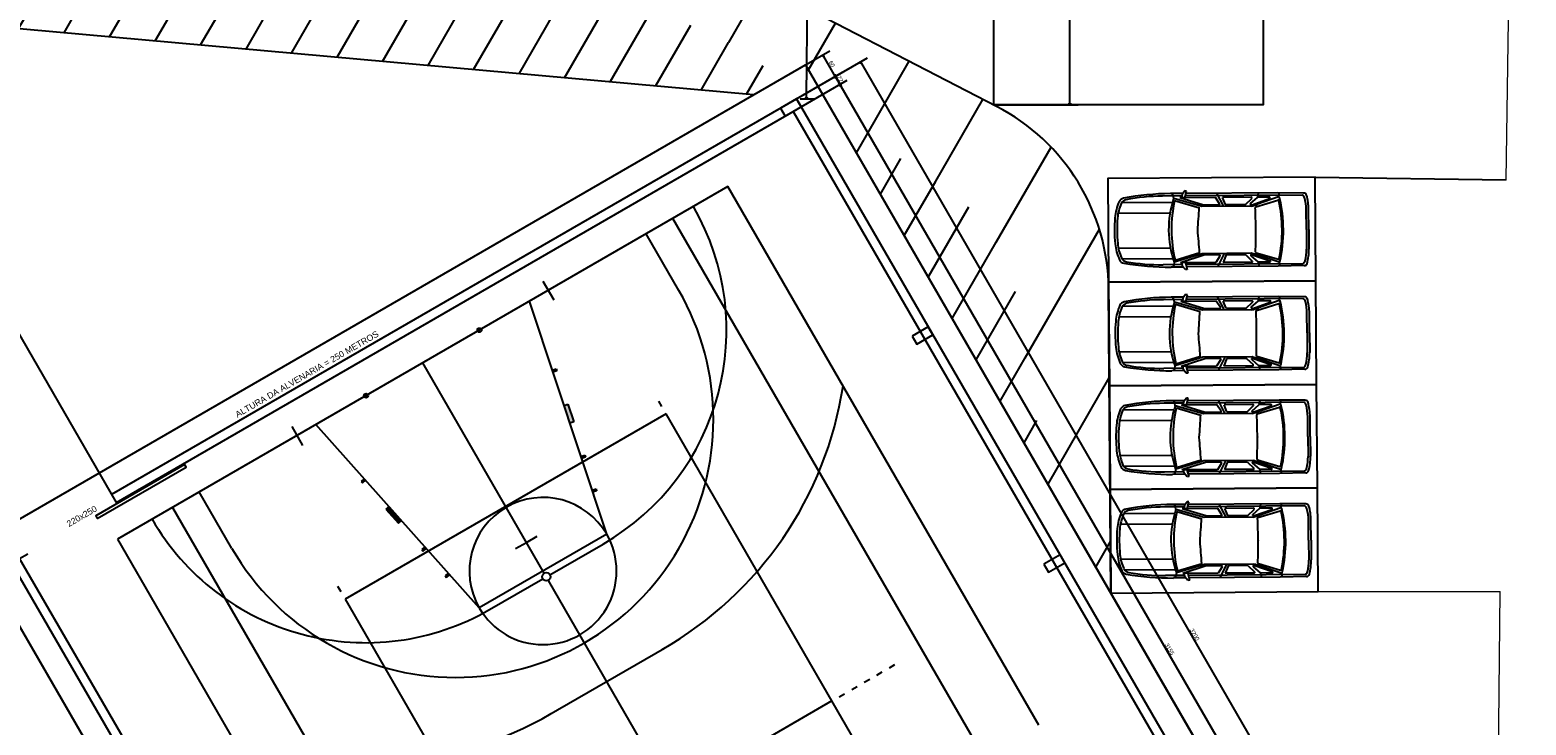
# Model space of a CAD drawing. Header units: millimetres. Extents: x -109 to 627, y -178 to 173.
# Tile 82 of 178: x 43 to 79, y 33 to 50. Entities that reach past the tile are written whole.
import ezdxf

# ---------------------------------------------------------------- set-up
doc = ezdxf.new("R2010")
doc.units = ezdxf.units.MM
doc.layers.add('A-PAREDE', color=5, linetype='Continuous')
doc.layers.add('A-PISOS-NIVEL', color=1, linetype='Continuous')
doc.layers.add('MURO', color=2, linetype='Continuous', lineweight=0)
doc.styles.add('Arial_2', font='arial.ttf', dxfattribs={"height": 0.15})
doc.styles.add('GULIM', font='Gulim.ttf')
doc.dimstyles.new('GULIM-100', dxfattribs={"dimtxt": 0.1, "dimasz": 0.05, "dimexe": 0.2, "dimexo": 0, "dimgap": 0.025, "dimtad": 1, "dimdec": 0, "dimlfac": 100, "dimzin": 12, "dimdsep": 46, "dimtxsty": 'GULIM', "dimblk": 'OPEN30', "dimcen": 0, "dimclrd": 152, "dimclre": 152, "dimclrt": 152, "dimaunit": 1, "dimadec": 0, "dimazin": 0, "dimtfac": 1.875, "dimtdec": 0, "dimtmove": 2, "dimatfit": 3, "dimldrblk": 'OPEN30', "dimfxl": 0, "dimtolj": 1, "dimtzin": 12, "dimlwd": -1, "dimarcsym": 0})

# ---------------------------------------------------------------- blocks, each defined once
blk = doc.blocks.new('_Open30')
at = {"color": 0, "linetype": 'ByBlock', "lineweight": -2}
for p, q in [((-1, 0.27), (0, 0)), ((0, 0), (-1, -0.27)), ((0, 0), (-1, 0))]:
    blk.add_line(p, q, dxfattribs=at)
blk = doc.blocks.new('*D781')
at = {"color": 152, "lineweight": -2, "transparency": 16777216}
for p, q in [((66.525, 54.703), (68.56, 54.703)), ((66.525, 48.203), (68.56, 48.203))]:
    blk.add_line(p, q, dxfattribs=at)
at = {"color": 152, "transparency": 16777216}
blk.add_line((68.36, 48.253), (68.36, 54.653), dxfattribs=at)
at = {"layer": 'Defpoints', "color": 0, "transparency": 16777216}
for p in [(66.525, 54.703), (68.36, 54.703), (66.525, 48.203)]:
    blk.add_point(p, dxfattribs=at)
at = {"color": 152, "transparency": 16777216, "xscale": 0.05, "yscale": 0.05, "zscale": 0.05}
for p, rotation in [((68.36, 54.703), 90), ((68.36, 48.203), 270)]:
    blk.add_blockref('_Open30', p, dxfattribs=dict(at, rotation=rotation))
at = {"color": 152, "transparency": 16777216, "insert": (68.284, 51.453), "char_height": 0.1, "attachment_point": 5, "rotation": 90, "style": 'GULIM'}
blk.add_mtext('\\A1;650', dxfattribs=at)
blk = doc.blocks.new('*D698')
at = {"layer": 'A-PAREDE', "color": 152, "lineweight": -2, "transparency": 16777216}
for p, q in [((61.465, 48.871), (62.572, 49.51)), ((61.765, 48.351), (62.872, 48.99))]:
    blk.add_line(p, q, dxfattribs=at)
at = {"layer": 'A-PAREDE', "color": 152, "transparency": 16777216}
blk.add_line((62.674, 48.934), (62.424, 49.366), dxfattribs=at)
at = {"layer": 'Defpoints', "color": 0, "transparency": 16777216}
for p in [(62.399, 49.41), (61.465, 48.871), (61.765, 48.351)]:
    blk.add_point(p, dxfattribs=at)
at = {"layer": 'A-PAREDE', "color": 152, "transparency": 16777216, "xscale": 0.05, "yscale": 0.05, "zscale": 0.05}
for p, rotation in [((62.399, 49.41), 120.0088417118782), ((62.699, 48.89), 300.0088417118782)]:
    blk.add_blockref('_Open30', p, dxfattribs=dict(at, rotation=rotation))
at = {"layer": 'A-PAREDE', "color": 152, "transparency": 16777216, "insert": (62.615, 49.188), "char_height": 0.1, "attachment_point": 5, "rotation": 300.0088, "style": 'GULIM'}
blk.add_mtext('\\A1;60', dxfattribs=at)
blk = doc.blocks.new('*D859')
at = {"layer": 'A-PAREDE', "color": 152, "lineweight": -2, "transparency": 16777216}
for p, q in [((61.765, 48.351), (62.872, 48.99)), ((61.878, 48.156), (62.984, 48.795))]:
    blk.add_line(p, q, dxfattribs=at)
at = {"layer": 'A-PAREDE', "color": 152, "transparency": 16777216}
blk.add_line((62.724, 48.847), (62.786, 48.739), dxfattribs=at)
at = {"layer": 'Defpoints', "color": 0, "transparency": 16777216}
for p in [(62.811, 48.695), (61.765, 48.351), (61.878, 48.156)]:
    blk.add_point(p, dxfattribs=at)
at = {"layer": 'A-PAREDE', "color": 152, "transparency": 16777216, "xscale": 0.05, "yscale": 0.05, "zscale": 0.05}
for p, rotation in [((62.699, 48.89), 120.0088417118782), ((62.811, 48.695), 300.0088417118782)]:
    blk.add_blockref('_Open30', p, dxfattribs=dict(at, rotation=rotation))
at = {"layer": 'A-PAREDE', "color": 152, "transparency": 16777216, "insert": (62.82, 48.83), "char_height": 0.1, "attachment_point": 5, "rotation": 300.0088, "style": 'GULIM'}
blk.add_mtext('\\A1;22', dxfattribs=at)
blk = doc.blocks.new('*D860')
at = {"layer": 'A-PAREDE', "color": 152, "lineweight": -2, "transparency": 16777216}
for p, q in [((61.878, 48.156), (62.984, 48.795)), ((77.466, 20.725), (78.764, 21.475))]:
    blk.add_line(p, q, dxfattribs=at)
at = {"layer": 'A-PAREDE', "color": 152, "transparency": 16777216}
blk.add_line((62.836, 48.652), (78.565, 21.418), dxfattribs=at)
at = {"layer": 'Defpoints', "color": 0, "transparency": 16777216}
for p in [(61.878, 48.156), (78.59, 21.375), (77.466, 20.725)]:
    blk.add_point(p, dxfattribs=at)
at = {"layer": 'A-PAREDE', "color": 152, "transparency": 16777216, "xscale": 0.05, "yscale": 0.05, "zscale": 0.05}
for p, rotation in [((62.811, 48.695), 120.0088417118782), ((78.59, 21.375), 300.0088417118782)]:
    blk.add_blockref('_Open30', p, dxfattribs=dict(at, rotation=rotation))
at = {"layer": 'A-PAREDE', "color": 152, "transparency": 16777216, "insert": (70.767, 35.073), "char_height": 0.1, "attachment_point": 5, "rotation": 300.0088, "style": 'GULIM'}
blk.add_mtext('\\A1;3155', dxfattribs=at)
blk = doc.blocks.new('*D863')
at = {"layer": 'A-PAREDE', "color": 152, "lineweight": -2, "transparency": 16777216}
for p, q in [((61.765, 48.351), (63.478, 49.34)), ((77.774, 20.643), (79.482, 21.63))]:
    blk.add_line(p, q, dxfattribs=at)
at = {"layer": 'A-PAREDE', "color": 152, "transparency": 16777216}
blk.add_line((63.33, 49.197), (79.284, 21.573), dxfattribs=at)
at = {"layer": 'Defpoints', "color": 0, "transparency": 16777216}
for p in [(61.765, 48.351), (79.309, 21.53), (77.774, 20.643)]:
    blk.add_point(p, dxfattribs=at)
at = {"layer": 'A-PAREDE', "color": 152, "transparency": 16777216, "xscale": 0.05, "yscale": 0.05, "zscale": 0.05}
for p, rotation in [((63.305, 49.24), 120.0088417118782), ((79.309, 21.53), 300.0088417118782)]:
    blk.add_blockref('_Open30', p, dxfattribs=dict(at, rotation=rotation))
at = {"layer": 'A-PAREDE', "color": 152, "transparency": 16777216, "insert": (71.373, 35.423), "char_height": 0.1, "attachment_point": 5, "rotation": 300.0088, "style": 'GULIM'}
blk.add_mtext('\\A1;3200', dxfattribs=at)
blk = doc.blocks.new('carro-planta')
at = {"color": 1}
for p, q in [((-4.572, 0.884), (-3.94, 0.895)), ((-4.543, 0.838), (-1.718, 0.838)), ((-3.972, 0.797), (-3.981, 0.895)), ((-3.965, 0.796), (-3.458, 0.623)), ((-3.94, 0.895), (-1.733, 0.895)), ((-3.328, 0.612), (-3.747, 0.76)), ((-3.742, 0.791), (-3.464, 0.791)), ((-3.464, 0.791), (-3.482, 0.895)), ((-3.288, 0.64), (-3.454, 0.787)), ((-3.167, 0.616), (-3.319, 0.763)), ((-3.308, 0.791), (-2.614, 0.791)), ((-2.681, 0.622), (-2.614, 0.791)), ((-2.641, 0.577), (-2.477, 0.895)), ((-2.542, 0.637), (-2.442, 0.791)), ((-2.442, 0.791), (-1.587, 0.791)), ((-2.156, 0.612), (-1.587, 0.791)), ((-2.113, 0.577), (-1.435, 0.774)), ((-1.458, 0.727), (-2.055, 0.548)), ((-1.748, 0.953), (-1.707, 0.959)), ((-1.706, 0.791), (-1.748, 0.953)), ((-1.707, 0.959), (-1.638, 0.872)), ((-1.656, 0.895), (-1.359, 0.895)), ((-1.638, 0.872), (-1.626, 0.791)), ((-1.633, 0.838), (-1.168, 0.838)), ((-1.435, 0.774), (-1.423, 0.838)), ((-1.423, 0.838), (-1.399, 0.895)), ((-4.688, 0.009), (-4.688, 0.484)), ((-4.63, 0.009), (-4.63, 0.49)), ((-3.412, 0.563), (-3.949, 0.722)), ((-3.322, 0.611), (-3.299, 0.611)), ((-3.302, 0.577), (-2.113, 0.577)), ((-3.156, 0.611), (-2.696, 0.611)), ((-2.528, 0.611), (-2.161, 0.611)), ((-0.178, 0.687), (-1.394, 0.687)), ((-0.093, 0.432), (-1.325, 0.432)), ((-4.688, 0.009), (-4.688, -0.467)), ((-4.63, 0.009), (-4.63, -0.472)), ((-3.412, 0.009), (-3.412, 0.014)), ((-1.377, 0.009), (-1.377, 0.014)), ((-3.965, -0.779), (-3.458, -0.606)), ((-3.412, -0.546), (-3.949, -0.704)), ((-3.328, -0.595), (-3.747, -0.742)), ((-3.288, -0.623), (-3.454, -0.77)), ((-3.322, -0.594), (-3.299, -0.594)), ((-3.167, -0.599), (-3.319, -0.746)), ((-3.302, -0.559), (-2.113, -0.559)), ((-3.156, -0.594), (-2.696, -0.594)), ((-2.681, -0.604), (-2.614, -0.774)), ((-2.641, -0.559), (-2.477, -0.878)), ((-2.542, -0.619), (-2.442, -0.774)), ((-2.528, -0.594), (-2.161, -0.594)), ((-2.156, -0.595), (-1.587, -0.774)), ((-2.113, -0.559), (-1.435, -0.756)), ((-1.458, -0.71), (-2.055, -0.53)), ((-0.178, -0.669), (-1.394, -0.669)), ((-0.093, -0.414), (-1.325, -0.414)), ((-4.572, -0.867), (-3.94, -0.878)), ((-4.543, -0.82), (-1.718, -0.82)), ((-3.972, -0.779), (-3.981, -0.877)), ((-3.94, -0.878), (-1.733, -0.878)), ((-3.742, -0.774), (-3.464, -0.774)), ((-3.464, -0.774), (-3.482, -0.878)), ((-3.308, -0.774), (-2.614, -0.774)), ((-2.442, -0.774), (-1.587, -0.774)), ((-1.706, -0.774), (-1.748, -0.936)), ((-1.748, -0.936), (-1.707, -0.942)), ((-1.707, -0.942), (-1.638, -0.855)), ((-1.656, -0.878), (-1.359, -0.878)), ((-1.638, -0.855), (-1.626, -0.774)), ((-1.633, -0.82), (-1.168, -0.82)), ((-1.435, -0.756), (-1.423, -0.82)), ((-1.423, -0.82), (-1.399, -0.878))]:
    blk.add_line(p, q, dxfattribs=at)
for centre, radius, start, end in [((-3.361, 0.484), 1.327, 164.805, 180), ((-4.573, 0.813), 0.0707, 88.9138, 164.805), ((-3.507, 0.49), 1.123, 165.6582, 180), ((-4.485, 0.74), 0.113, 120.581, 165.6582), ((-0.649, 0.003), 3.428, 166.8238, 179.9022), ((-3.97, 0.781), 0.0163, 71.1682, 166.8238), ((-3.954, 0.706), 0.0163, 73.5215, 167.9892), ((-3.742, 0.775), 0.0163, 90, 250.6836), ((-3.464, 0.775), 0.0163, 48.3773, 90), ((-3.308, 0.775), 0.0163, 90, 225.8923), ((-4.548, 0.014), 3.171, 0, 12.992), ((-3.735, -0.003), 2.428, 0.2735, 18.6542), ((-1.359, -5.346), 6.242, 79.5097, 90), ((-1.168, -4.033), 4.87, 79.5442, 90), ((-0.314, 0.597), 0.163, 23.5086, 79.5442), ((-0.249, 0.65), 0.144, 24.7615, 79.5097), ((-0.649, 0.003), 3.395, 167.9892, 179.9022), ((-2.811, 2.521), 2.005, 251.1682, 255.8349), ((-3.417, 0.547), 0.0163, 357.6181, 73.5215), ((9.392, 0.014), 12.804, 177.6181, 180), ((-3.322, 0.628), 0.0163, 250.6836, 270), ((-3.299, 0.628), 0.0163, 270, 48.3773), ((-3.156, 0.628), 0.0163, 225.8923, 270), ((-2.696, 0.628), 0.0163, 270, 338.4911), ((-2.528, 0.628), 0.0163, 147.0848, 270), ((-2.161, 0.628), 0.0163, 270, 287.444), ((24.142, 2.189), 26.242, 183.5692, 184.7655), ((-1.2, 0.211), 1.129, 5.3251, 23.5086), ((-1.2, 0.211), 1.191, 5.3251, 24.7615), ((-0.649, 0.014), 3.428, 180.0978, 193.1762), ((-0.649, 0.014), 3.395, 180.0978, 192.0108), ((9.392, 0.003), 12.804, 180, 182.3819), ((24.142, -2.171), 26.242, 175.2345, 176.4308), ((-4.548, 0.003), 3.171, 347.008, 0), ((-3.735, 0.02), 2.428, 341.3458, 359.7265), ((-3.279, 0.017), 3.217, 359.8481, 5.3251), ((-3.279, 0), 3.217, 354.6749, 0.1519), ((-3.279, 0.017), 3.279, 359.8481, 5.3251), ((-3.279, 0), 3.279, 354.6749, 0.1519), ((-1.2, -0.194), 1.129, 336.4914, 354.6749), ((-1.2, -0.194), 1.191, 335.2385, 354.6749), ((-3.361, -0.467), 1.327, 180, 195.195), ((-3.507, -0.472), 1.123, 180, 194.3418), ((-3.954, -0.689), 0.0163, 192.0108, 286.4785), ((-2.811, -2.504), 2.005, 104.1651, 108.8318), ((-3.417, -0.53), 0.0163, 286.4785, 2.3819), ((-3.322, -0.61), 0.0163, 90, 109.3164), ((-3.299, -0.61), 0.0163, 311.6227, 90), ((-3.156, -0.61), 0.0163, 90, 134.1077), ((-2.696, -0.61), 0.0163, 21.5089, 90), ((-2.528, -0.61), 0.0163, 90, 212.9152), ((-2.161, -0.61), 0.0163, 72.556, 90), ((-0.314, -0.579), 0.163, 280.4558, 336.4914), ((-0.249, -0.632), 0.144, 280.4903, 335.2385), ((-4.573, -0.796), 0.0707, 195.195, 271.0862), ((-4.485, -0.722), 0.113, 194.3418, 239.419), ((-3.97, -0.763), 0.0163, 193.1762, 288.8318), ((-3.742, -0.758), 0.0163, 109.3164, 270), ((-3.464, -0.758), 0.0163, 270, 311.6227), ((-3.308, -0.758), 0.0163, 134.1077, 270), ((-1.359, 5.364), 6.242, 270, 280.4903), ((-1.168, 4.05), 4.87, 270, 280.4558)]:
    blk.add_arc(centre, radius, start, end, dxfattribs=at)
blk = doc.blocks.new('*D907')
at = {"color": 152, "lineweight": -2, "transparency": 16777216}
for p, q in [((61.918, 55.27), (62.268, 55.267)), ((61.857, 48.35), (62.207, 48.347))]:
    blk.add_line(p, q, dxfattribs=at)
at = {"color": 152, "transparency": 16777216}
blk.add_line((62.008, 48.399), (62.067, 55.219), dxfattribs=at)
at = {"layer": 'Defpoints', "color": 0, "transparency": 16777216}
for p in [(61.825, 55.271), (62.068, 55.269), (61.765, 48.351)]:
    blk.add_point(p, dxfattribs=at)
at = {"color": 152, "transparency": 16777216, "xscale": 0.05, "yscale": 0.05, "zscale": 0.05}
for p, rotation in [((62.068, 55.269), 89.49935397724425), ((62.007, 48.349), 269.4993539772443)]:
    blk.add_blockref('_Open30', p, dxfattribs=dict(at, rotation=rotation))
at = {"color": 152, "transparency": 16777216, "insert": (61.961, 51.81), "char_height": 0.1, "attachment_point": 5, "rotation": 89.4994, "style": 'GULIM', "bg_fill": 3, "box_fill_scale": 1.1, "bg_fill_color": 256, "bg_fill_true_color": 13158600, "bg_fill_transparency": 0}
blk.add_mtext('\\A1;692', dxfattribs=at)

msp = doc.modelspace()

# ---------------------------------------------------------------- hatches: boundary and pattern name
h = msp.add_hatch()
h.set_pattern_fill('_USER', color=1, scale=2, angle=60, pattern_type=0)
h.set_pattern_definition([(60, (-25.5503, -98.689), (-1.73205, 1), [])])
h.paths.add_polyline_path([(32.24152, 55.32952), (32.20231, 55.27834), (32.53378, 53.94893, -0.06116576), (32.58217, 53.95487, -0.41421356), (32.78217, 53.75487), (33.41002, 53.75487, -0.02346088), (33.1173, 54.12125)])
h.paths.add_polyline_path([(32.20231, 55.27834), (31.72955, 54.66131), (32.38226, 53.7608, -0.33604975), (32.53378, 53.94893)])
h.paths.add_polyline_path([(33.41002, 53.75487), (32.78217, 53.75487, -0.41421356), (32.58217, 53.55487), (32.58217, 53.49066, 0.22887091), (37.10896, 51.24921), (45.12845, 50.88265), (61.3367, 50.88265), (60.54748, 51.29066, 0.11737763), (58.30012, 51.84887), (37.11684, 52.05586, -0.21314438)])
h.paths.add_polyline_path([(61.3367, 50.88265), (45.12845, 50.88265), (58.07698, 50.29078, -0.11737763), (59.96176, 49.82263), (61.41507, 48.8419), (61.98434, 49.17068), (62.65949, 48.00212), (64.88626, 46.49943, -0.27843453), (67.15371, 42.80561), (67.85014, 39.01805), (69.34943, 36.42305), (69.29492, 43.76169, 0.27843453), (66.59128, 48.16611)])
h.paths.add_polyline_path([(33.14242, 53.68244), (34.33563, 53.68244), (34.33563, 54.19762), (33.14242, 54.19762)], flags=9)
h.paths.add_polyline_path([(62.48233, 49.23096), (62.58565, 49.05206), (62.74702, 49.14526), (62.6437, 49.32416)], flags=24)
h.paths.add_polyline_path([(62.68661, 48.87274), (62.78993, 48.69384), (62.9513, 48.78704), (62.84798, 48.96594)], flags=24)
h = msp.add_hatch()
h.set_pattern_fill('_USER', color=1, angle=60, pattern_type=0)
h.set_pattern_definition([(60, (-25.5503, -98.689), (-0.8660254, 0.5), [])])
h.paths.add_polyline_path([(32.52712, 53.5626, -0.34296907), (32.38226, 53.7608), (31.72955, 54.66131), (29.14804, 51.29204), (33.68823, 50.88265), (45.12845, 50.88265), (37.10896, 51.24921, -0.23297894)])
h.paths.add_polyline_path([(45.12845, 50.88265), (33.68823, 50.88265), (60.72706, 48.44453), (61.41507, 48.8419), (59.96176, 49.82263, 0.11737763), (58.07698, 50.29078)])
h.paths.add_polyline_path([(64.88626, 46.49943), (62.65949, 48.00212), (67.85014, 39.01805), (67.15371, 42.80561, 0.27843453)])
at = {"layer": 'A-PAREDE'}
h = msp.add_hatch(color=252, dxfattribs=at)
h.dxf.hatch_style = 1
h.paths.add_polyline_path([(55.98462, 41.78868), (55.96954, 41.83635), (55.87461, 41.80492), (55.89033, 41.75746)])
h = msp.add_hatch(color=252, dxfattribs=at)
h.dxf.hatch_style = 1
h.paths.add_polyline_path([(56.25243, 40.98197), (56.1575, 40.95054), (56.29894, 40.52335), (56.39387, 40.55478)])
h = msp.add_hatch(color=252, dxfattribs=at)
h.dxf.hatch_style = 1
h.paths.add_polyline_path([(56.67611, 39.70019), (56.66104, 39.74786), (56.5661, 39.71643), (56.58182, 39.66897)])
h = msp.add_hatch(color=252, dxfattribs=at)
h.dxf.hatch_style = 1
h.paths.add_polyline_path([(51.36955, 39.14646), (51.33629, 39.18379), (51.26163, 39.11727), (51.29538, 39.08038)])
h = msp.add_hatch(color=252, dxfattribs=at)
h.dxf.hatch_style = 1
h.paths.add_polyline_path([(56.94328, 38.89327), (56.9282, 38.94094), (56.83327, 38.90951), (56.84899, 38.86205)])
h = msp.add_hatch(color=252, dxfattribs=at)
h.dxf.hatch_style = 1
h.paths.add_polyline_path([(52.15965, 38.10928), (52.23432, 38.17581), (51.93498, 38.5118), (51.86031, 38.44528)])
h = msp.add_hatch(color=252, dxfattribs=at)
h.dxf.hatch_style = 1
h.paths.add_polyline_path([(52.833, 37.50381), (52.79974, 37.54114), (52.72508, 37.47462), (52.75884, 37.43774)])
h = msp.add_hatch(color=252, dxfattribs=at)
h.dxf.hatch_style = 1
h.paths.add_polyline_path([(53.39843, 36.86916), (53.36517, 36.90648), (53.2905, 36.83996), (53.32426, 36.80308)])

# ---------------------------------------------------------------- linework, layer by layer
at = {"color": 2}
msp.add_line((74.2751, 46.45984), (78.8849, 46.39339), dxfattribs=at)
msp.add_lwpolyline([(69.34947, 36.41845), (69.29492, 43.76169, 0.27843453), (66.59128, 48.16611), (60.54748, 51.29066, 0.11737763), (58.30012, 51.84887), (37.11684, 52.05586, -0.23779436), (33.1173, 54.12125), (32.24152, 55.32952)], format="xyb", dxfattribs=at)
msp.add_lwpolyline([(66.52488, 54.70311), (73.02488, 54.70311), (73.02488, 48.20311), (66.52488, 48.20311)], close=True)
for points in [[(60.72745, 48.4445), (29.14804, 51.29204)], [(61.76501, 48.35094), (61.76489, 48.35095)]]:
    msp.add_lwpolyline(points, dxfattribs=at)
for points in [[(74.29363, 43.9599), (74.2751, 46.45984), (69.27523, 46.42277), (69.29376, 43.92284)], [(74.31216, 41.45997), (74.29363, 43.9599), (69.29376, 43.92284), (69.3123, 41.42291)], [(74.33069, 38.96004), (74.31216, 41.45997), (69.3123, 41.42291), (69.33083, 38.92298)], [(74.34922, 36.46011), (74.33069, 38.96004), (69.33083, 38.92298), (69.34936, 36.42305)]]:
    msp.add_lwpolyline(points, close=True, dxfattribs=at)
at = {"layer": 'A-PAREDE', "color": 252}
for p, q in [((60.10891, 46.22946), (45.38783, 37.72721)), ((67.6109, 33.24027), (60.10891, 46.22946)), ((66.286, 32.47506), (58.78402, 45.46426)), ((58.9266, 43.72779), (58.13889, 45.09166)), ((55.91763, 43.48908), (55.65675, 43.94079)), ((57.18619, 37.84358), (55.32456, 43.46623)), ((55.67915, 36.90389), (52.74837, 41.97833)), ((55.87461, 41.80492), (55.96954, 41.83635)), ((55.98462, 41.78868), (55.89033, 41.75746)), ((55.96954, 41.83635), (55.98462, 41.78868)), ((56.1575, 40.95054), (56.25243, 40.98197)), ((56.25243, 40.98197), (56.39387, 40.55478)), ((58.51965, 40.92333), (58.44463, 41.05322)), ((49.85601, 39.98815), (49.59512, 40.43986)), ((54.11209, 36.06811), (50.17218, 40.49044)), ((58.61968, 40.75014), (50.87812, 36.27896)), ((56.39323, 40.55457), (56.29894, 40.52335)), ((64.12114, 31.22473), (58.61968, 40.75014)), ((56.5661, 39.71643), (56.66104, 39.74786)), ((56.66104, 39.74786), (56.67611, 39.70019)), ((56.67611, 39.70019), (56.58182, 39.66897)), ((51.33629, 39.18379), (51.26163, 39.11727)), ((51.26163, 39.11727), (51.29538, 39.08038)), ((51.29538, 39.08038), (51.36955, 39.14646)), ((48.14557, 37.50114), (47.35786, 38.86501)), ((56.83327, 38.90951), (56.9282, 38.94094)), ((56.94328, 38.89327), (56.84899, 38.86205)), ((56.9282, 38.94094), (56.94328, 38.89327)), ((46.71273, 38.49241), (54.21471, 25.50322)), ((51.93498, 38.5118), (51.86031, 38.44528)), ((51.86031, 38.44528), (52.15965, 38.10928)), ((52.16015, 38.10973), (52.23432, 38.17581)), ((45.38783, 37.72721), (52.88982, 24.73802)), ((52.79974, 37.54114), (52.72508, 37.47462)), ((57.18619, 37.84358), (54.11209, 36.06811)), ((54.98925, 37.49856), (55.24903, 37.6486)), ((55.24903, 37.6486), (55.50882, 37.79864)), ((55.81576, 36.86731), (57.09736, 37.6075)), ((52.72508, 37.47462), (52.75884, 37.43774)), ((52.75884, 37.43774), (52.833, 37.50381)), ((53.36517, 36.90648), (53.2905, 36.83996)), ((53.2905, 36.83996), (53.32426, 36.80308)), ((53.32426, 36.80308), (53.39843, 36.86916)), ((50.7781, 36.45215), (50.70308, 36.58204)), ((54.36097, 36.02708), (55.64257, 36.76728)), ((58.70995, 31.65625), (55.77917, 36.7307)), ((50.87812, 36.27896), (56.37958, 26.75355)), ((55.79099, 33.48683), (58.58305, 35.0994)), ((64.00625, 34.62278), (64.13615, 34.6978)), ((63.40009, 34.27269), (63.52998, 34.34771)), ((63.70317, 34.44774), (63.83306, 34.52276)), ((62.79393, 33.9226), (62.92382, 33.99762)), ((63.09701, 34.09764), (63.2269, 34.17266)), ((62.62074, 33.82257), (58.83481, 31.63598))]:
    msp.add_line(p, q, dxfattribs=at)
at = {"layer": 'A-PAREDE', "color": 4}
msp.add_line((42.82837, 37.1503), (46.11978, 31.45264), dxfattribs=at)
at = {"layer": 'A-PAREDE', "color": 252}
for points in [[(78.58877, 20.4212), (58.49878, 8.8181), (41.89434, 37.56758), (61.98434, 49.17068)], [(78.59321, 20.42376), (58.505, 8.81756), (41.89613, 37.56448), (61.98434, 49.17068)]]:
    msp.add_lwpolyline(points, close=True, dxfattribs=at)
at = {"layer": 'A-PAREDE', "color": 4}
for points in [[(45.24849, 38.8084), (61.76498, 48.351), (77.77353, 20.64313), (58.72437, 9.63725), (55.32004, 15.52952)], [(45.36102, 38.61356), (61.68271, 48.04362), (77.46615, 20.72539), (58.80663, 9.94463), (55.51486, 15.64208)], [(46.31496, 31.56541), (43.02319, 37.26286), (43.21798, 37.3754)]]:
    msp.add_lwpolyline(points, dxfattribs=at)
for points in [[(61.37536, 48.1259), (61.48789, 47.93106), (61.87757, 48.15612), (61.76504, 48.35096)], [(64.55456, 42.6233), (64.66709, 42.42846), (65.05676, 42.65352), (64.94423, 42.84836)], [(67.7329, 37.12021), (67.84543, 36.92537), (68.23511, 37.15043), (68.12258, 37.34527)]]:
    msp.add_lwpolyline(points, close=True, dxfattribs=at)
at = {"layer": 'A-PAREDE', "color": 2}
msp.add_lwpolyline([(44.8972, 38.22294), (47.04042, 39.46077), (47.00291, 39.52572), (44.85969, 38.28789)], close=True, dxfattribs=at)
at = {"layer": 'A-PAREDE', "color": 252}
for centre, radius in [((54.11657, 42.76854), 0.05), ((51.38018, 41.18812), 0.05), ((55.72916, 36.81729), 0.1)]:
    msp.add_circle(centre, radius, dxfattribs=at)
for centre, radius, start, end in [((54.11657, 42.76854), 5.95999, 300.008842, 30.008842), ((53.53608, 40.61447), 6.22498, 210.008842, 30.008842), ((54.11657, 42.76854), 8.87498, 299.801325, 351.243633), ((55.64914, 36.95585), 1.775, 30.008842, 210.008842), ((51.38018, 41.18812), 5.95999, 210.008842, 300.008842), ((55.64914, 36.95585), 1.775, 210.008842, 30.008842), ((51.38018, 41.18812), 8.87498, 248.77405, 300.216359)]:
    msp.add_arc(centre, radius, start, end, dxfattribs=at)
at = {"layer": 'A-PISOS-NIVEL', "color": 252}
msp.add_line((45.36102, 38.61356), (40.17264, 47.59369), dxfattribs=at)
at = {"layer": 'MURO', "color": 2, "linetype": 'ByBlock'}
for p, q in [((78.8849, 46.39339), (78.98362, 53.24269)), ((74.34922, 36.46011), (78.74173, 36.46011)), ((78.58877, 20.4212), (78.74173, 36.46011))]:
    msp.add_line(p, q, dxfattribs=at)

# ---------------------------------------------------------------- block references
at = {"color": 2, "rotation": 180.4247153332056}
for p in [(69.43449, 45.17392), (69.45303, 42.67399), (69.47156, 40.17406), (69.49009, 37.67413)]:
    msp.add_blockref('carro-planta', p, dxfattribs=at)

# ---------------------------------------------------------------- texts
at = {"layer": 'A-PAREDE', "color": 2, "char_height": 0.15, "attachment_point": 2, "rotation": 30.008842, "line_spacing_factor": 0.941778, "style": 'Arial_2'}
for s, insert, width in [('ALTURA DA ALVENARIA = 250 METROS', (49.91607, 41.77276), 4.3603375), ('220x250', (44.48501, 38.34493), 0.8227029)]:
    msp.add_mtext(s, dxfattribs=dict(at, insert=insert, width=width))

# ---------------------------------------------------------------- dimensions: what is measured, and where the dimension line sits
dim = msp.add_linear_dim(base=(68.3598, 54.70311), p1=(66.52488, 48.20311), p2=(66.52488, 54.70311), angle=90, dimstyle='GULIM-100')
dim.commit()
dim.dimension.update_dxf_attribs({"geometry": '*D781', "text_midpoint": (68.28353, 51.45311)})
at = {"layer": 'A-PAREDE', "color": 252}
dim = msp.add_linear_dim(base=(62.3985, 49.40978), p1=(61.76498, 48.351), p2=(61.46482, 48.87052), angle=300.008842, dimstyle='GULIM-100', dxfattribs=at)
dim.commit()
dim.dimension.update_dxf_attribs({"geometry": '*D698', "text_midpoint": (62.61458, 49.18814)})
at = {"layer": 'A-PAREDE'}
for base, p1, p2, picture, middle in [((79.30902, 21.52996), (61.76498, 48.351), (77.77353, 20.64313), '*D863', (71.37293, 35.42327)), ((62.81111, 48.69537), (61.76498, 48.351), (61.87754, 48.15618), '*D859', (62.81991, 48.83037)), ((78.59035, 21.37467), (61.87754, 48.15618), (77.46615, 20.72539), '*D860', (70.76689, 35.07323))]:
    dim = msp.add_linear_dim(base=base, p1=p1, p2=p2, angle=300.008842, dimstyle='GULIM-100', dxfattribs=at)
    dim.commit()
    dim.dimension.update_dxf_attribs({"geometry": picture, "text_midpoint": middle})

# ---------------------------------------------------------------- next in the draw order: dimensions: what is measured, and where the dimension line sits
dim = msp.add_aligned_dim(p1=(61.76498, 48.351), p2=(61.82544, 55.27102), distance=-0.24215, dimstyle='GULIM-100', override={"dimfxl": 0.15, "dimfxlon": 1, "dimtfill": 1, "dimtfillclr": 256, "dimarcsym": 2})
dim.commit()
dim.dimension.update_dxf_attribs({"geometry": '*D907', "text_midpoint": (61.96109, 51.80956)})

doc.saveas('drawing.dxf')
